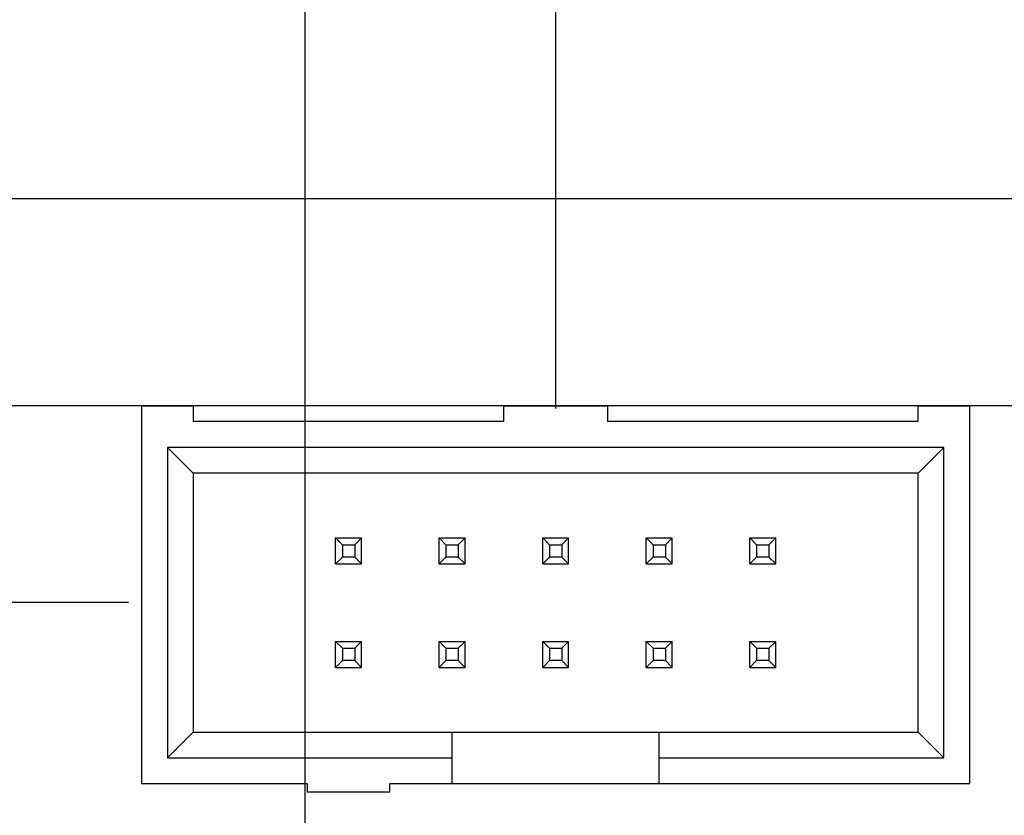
# Model space of a CAD drawing. Header units: inches. Extents: x 0 to 34, y 0 to 22.
# Tile 43 of 84: x 9.772 to 10.722, y 17.552 to 18.32. Entities that reach past the tile are written whole.
import ezdxf

# ---------------------------------------------------------------- set-up
doc = ezdxf.new("R2010")
doc.units = ezdxf.units.IN
doc.header["$LTSCALE"] = 1.87
doc.header["$MEASUREMENT"] = 0
doc.layers.get('0').update_dxf_attribs({"linetype": 'CONTINUOUS'})
doc.layers.add('DIMENSIONS', color=7, linetype='CONTINUOUS')
doc.styles.get("Standard").update_dxf_attribs({"font": 'txt', "width": 0.8})
doc.dimstyles.new('DIMSTYLE_2', dxfattribs={"dimtxt": 0.125, "dimasz": 0.18, "dimexe": 0.125, "dimexo": 0.0625, "dimgap": 0.03125, "dimtad": 0, "dimtih": 1, "dimtoh": 1, "dimdec": 3, "dimzin": 4, "dimdsep": 46, "dimtxsty": 'STANDARD', "dimblk": '_FILLED', "dimblk1": '_FILLED', "dimblk2": '_FILLED', "dimcen": 0.09, "dimadec": 0, "dimazin": 0, "dimtp": 0.001, "dimtm": 0.001, "dimtfac": 1, "dimtdec": 3, "dimtofl": 0, "dimtmove": 0, "dimatfit": 3, "dimldrblk": '_FILLED', "dimfxl": 1, "dimtolj": 1, "dimtzin": 4, "dimarcsym": 0})

# ---------------------------------------------------------------- blocks, each defined once
blk = doc.blocks.new('*D17')
at = {"layer": 'DIMENSIONS', "color": 2, "linetype": 'CONTINUOUS'}
blk.add_line((10.28918, 17.94452), (10.28918, 18.83454), dxfattribs=at)
at = {"layer": 'DIMENSIONS', "color": 2, "linetype": 'CONTINUOUS', "insert": (10.22668, 18.89704), "char_height": 0.125, "width": 1.325, "attachment_point": 1, "rotation": 90, "line_spacing_factor": 0.9}
blk.add_mtext('1.651{\\Ftxt.shx;\\W1.000000;\\H0.125000; }[41.93]', dxfattribs=at)
blk = doc.blocks.new('_FILLED')
at = {"color": 0, "linetype": 'BYBLOCK'}
blk.add_solid([(0, 0), (-1, 0.1736), (-1, -0.1736)], dxfattribs=at)
blk = doc.blocks.new('*D18')
at = {"layer": 'DIMENSIONS', "color": 2, "linetype": 'CONTINUOUS'}
blk.add_line((10.04716, 16.88322), (10.04716, 18.83454), dxfattribs=at)
at = {"layer": 'DIMENSIONS', "color": 2, "linetype": 'CONTINUOUS', "insert": (9.98466, 18.89704), "char_height": 0.125, "width": 1.325, "attachment_point": 1, "rotation": 90, "line_spacing_factor": 0.9}
blk.add_mtext('1.893{\\Ftxt.shx;\\W1.000000;\\H0.125000; }[48.08]', dxfattribs=at)
blk = doc.blocks.new('*D19')
at = {"layer": 'DIMENSIONS', "color": 2, "linetype": 'CONTINUOUS'}
blk.add_line((9.52126, 17.63495), (9.52126, 18.83454), dxfattribs=at)
at = {"layer": 'DIMENSIONS', "color": 2, "linetype": 'CONTINUOUS', "insert": (9.45876, 18.89704), "char_height": 0.125, "width": 1.325, "attachment_point": 1, "rotation": 90, "line_spacing_factor": 0.9}
blk.add_mtext('2.419{\\Ftxt.shx;\\W1.000000;\\H0.125000; }[61.44]', dxfattribs=at)
blk = doc.blocks.new('*D20')
at = {"layer": 'DIMENSIONS', "color": 2, "linetype": 'CONTINUOUS'}
blk.add_line((7.98016, 18.20704), (7.98016, 18.83454), dxfattribs=at)
at = {"layer": 'DIMENSIONS', "color": 2, "linetype": 'CONTINUOUS', "insert": (7.91766, 18.89704), "char_height": 0.125, "width": 1.725, "attachment_point": 1, "rotation": 90, "line_spacing_factor": 0.9}
blk.add_mtext('3X 3.960{\\Ftxt.shx;\\W1.000000;\\H0.125000; }[100.58]', dxfattribs=at)
blk = doc.blocks.new('*D21')
at = {"layer": 'DIMENSIONS', "color": 2, "linetype": 'CONTINUOUS'}
blk.add_line((7.78016, 18.20954), (7.78016, 18.83454), dxfattribs=at)
at = {"layer": 'DIMENSIONS', "color": 2, "linetype": 'CONTINUOUS', "insert": (7.71766, 18.89704), "char_height": 0.125, "width": 1.425, "attachment_point": 1, "rotation": 90, "line_spacing_factor": 0.9}
blk.add_mtext('4.160{\\Ftxt.shx;\\W1.000000;\\H0.125000; }[105.66]', dxfattribs=at)
blk = doc.blocks.new('*D33')
at = {"layer": 'DIMENSIONS', "color": 2, "linetype": 'CONTINUOUS'}
blk.add_line((7.71766, 18.14704), (7.09266, 18.14704), dxfattribs=at)
at = {"layer": 'DIMENSIONS', "color": 2, "linetype": 'CONTINUOUS', "insert": (7.03016, 18.20954), "char_height": 0.125, "width": 1.125, "attachment_point": 3, "line_spacing_factor": 0.9}
blk.add_mtext('.200{\\Ftxt.shx;\\W1.000000;\\H0.125000; }[5.08]', dxfattribs=at)
blk = doc.blocks.new('*D34')
at = {"layer": 'DIMENSIONS', "color": 2, "linetype": 'CONTINUOUS'}
blk.add_line((11.68016, 17.94704), (7.09266, 17.94704), dxfattribs=at)
at = {"layer": 'DIMENSIONS', "color": 2, "linetype": 'CONTINUOUS', "insert": (7.03016, 18.00954), "char_height": 0.125, "width": 1.125, "attachment_point": 3, "line_spacing_factor": 0.9}
blk.add_mtext('6X .000{\\Ftxt.shx;\\W1.000000;\\H0.125000; }[0]', dxfattribs=at)
blk = doc.blocks.new('*D36')
at = {"layer": 'DIMENSIONS', "color": 2, "linetype": 'CONTINUOUS'}
blk.add_line((11.16666, 13.64704), (7.09266, 13.64704), dxfattribs=at)
at = {"layer": 'DIMENSIONS', "color": 2, "linetype": 'CONTINUOUS', "insert": (7.03016, 13.70954), "char_height": 0.125, "width": 1.725, "attachment_point": 3, "line_spacing_factor": 0.9}
blk.add_mtext('4X 4.300{\\Ftxt.shx;\\W1.000000;\\H0.125000; }[109.22]', dxfattribs=at)
blk = doc.blocks.new('*D39')
at = {"layer": 'DIMENSIONS', "color": 2, "linetype": 'CONTINUOUS'}
blk.add_line((9.80994, 10.89137), (7.09266, 10.89137), dxfattribs=at)
at = {"layer": 'DIMENSIONS', "color": 2, "linetype": 'CONTINUOUS', "insert": (7.03016, 10.95387), "char_height": 0.125, "width": 1.725, "attachment_point": 3, "line_spacing_factor": 0.9}
blk.add_mtext('7X 7.056{\\Ftxt.shx;\\W1.000000;\\H0.125000; }[179.21]', dxfattribs=at)
blk = doc.blocks.new('*D69')
at = {"layer": 'DIMENSIONS', "color": 2, "linetype": 'CONTINUOUS'}
blk.add_line((10.24098, 14.82481), (7.09266, 14.82481), dxfattribs=at)
at = {"layer": 'DIMENSIONS', "color": 2, "linetype": 'CONTINUOUS', "insert": (7.03016, 14.88731), "char_height": 0.125, "width": 1.225, "attachment_point": 3, "line_spacing_factor": 0.9}
blk.add_mtext('3.122{\\Ftxt.shx;\\W1.000000;\\H0.125000; }[79.3]', dxfattribs=at)
blk = doc.blocks.new('*D72')
at = {"layer": 'DIMENSIONS', "color": 2, "linetype": 'CONTINUOUS'}
blk.add_line((10.22216, 8.27654), (7.09266, 8.27654), dxfattribs=at)
at = {"layer": 'DIMENSIONS', "color": 2, "linetype": 'CONTINUOUS', "insert": (7.03016, 8.33904), "char_height": 0.125, "width": 1.725, "attachment_point": 3, "line_spacing_factor": 0.9}
blk.add_mtext('6X 9.671{\\Ftxt.shx;\\W1.000000;\\H0.125000; }[245.63]', dxfattribs=at)
blk = doc.blocks.new('*D73')
at = {"layer": 'DIMENSIONS', "color": 2, "linetype": 'CONTINUOUS'}
blk.add_line((13.77216, 8.42754), (7.09266, 8.42754), dxfattribs=at)
at = {"layer": 'DIMENSIONS', "color": 2, "linetype": 'CONTINUOUS', "insert": (7.03016, 8.49004), "char_height": 0.125, "width": 1.625, "attachment_point": 3, "line_spacing_factor": 0.9}
blk.add_mtext('2X 9.520{\\Ftxt.shx;\\W1.000000;\\H0.125000; }[241.8]', dxfattribs=at)
blk = doc.blocks.new('*D74')
at = {"layer": 'DIMENSIONS', "color": 2, "linetype": 'CONTINUOUS'}
blk.add_line((14.48266, 8.62704), (7.09266, 8.62704), dxfattribs=at)
at = {"layer": 'DIMENSIONS', "color": 2, "linetype": 'CONTINUOUS', "insert": (7.03016, 8.68954), "char_height": 0.125, "width": 1.725, "attachment_point": 3, "line_spacing_factor": 0.9}
blk.add_mtext('2X 9.320{\\Ftxt.shx;\\W1.000000;\\H0.125000; }[236.73]', dxfattribs=at)
blk = doc.blocks.new('*D77')
at = {"layer": 'DIMENSIONS', "color": 2, "linetype": 'CONTINUOUS'}
for p, q in [((7.22218, 12.89126), (7.09266, 12.89126)), ((7.37247, 12.70177), (7.22218, 12.89126)), ((11.72719, 12.70177), (7.37247, 12.70177))]:
    blk.add_line(p, q, dxfattribs=at)
at = {"layer": 'DIMENSIONS', "color": 2, "linetype": 'CONTINUOUS', "insert": (7.03016, 12.95376), "char_height": 0.125, "width": 1.725, "attachment_point": 3, "line_spacing_factor": 0.9}
blk.add_mtext('2X 5.245{\\Ftxt.shx;\\W1.000000;\\H0.125000; }[133.23]', dxfattribs=at)
blk = doc.blocks.new('*D79')
at = {"layer": 'DIMENSIONS', "color": 2, "linetype": 'CONTINUOUS'}
blk.add_line((12.83765, 15.79704), (7.09266, 15.79704), dxfattribs=at)
at = {"layer": 'DIMENSIONS', "color": 2, "linetype": 'CONTINUOUS', "insert": (7.03016, 15.85954), "char_height": 0.125, "width": 1.625, "attachment_point": 3, "line_spacing_factor": 0.9}
blk.add_mtext('2X 2.150{\\Ftxt.shx;\\W1.000000;\\H0.125000; }[54.61]', dxfattribs=at)
blk = doc.blocks.new('*D80')
at = {"layer": 'DIMENSIONS', "color": 2, "linetype": 'CONTINUOUS'}
blk.add_line((9.87668, 17.75702), (7.09266, 17.75702), dxfattribs=at)
at = {"layer": 'DIMENSIONS', "color": 2, "linetype": 'CONTINUOUS', "insert": (7.03016, 17.81952), "char_height": 0.125, "width": 1.425, "attachment_point": 3, "line_spacing_factor": 0.9}
blk.add_mtext('2X .190{\\Ftxt.shx;\\W1.000000;\\H0.125000; }[4.83]', dxfattribs=at)
blk = doc.blocks.new('*D83')
at = {"layer": 'DIMENSIONS', "color": 2, "linetype": 'CONTINUOUS'}
blk.add_line((10.86016, 9.34704), (7.09266, 9.34704), dxfattribs=at)
at = {"layer": 'DIMENSIONS', "color": 2, "linetype": 'CONTINUOUS', "insert": (7.03016, 9.40954), "char_height": 0.125, "width": 1.725, "attachment_point": 3, "line_spacing_factor": 0.9}
blk.add_mtext('2X 8.600{\\Ftxt.shx;\\W1.000000;\\H0.125000; }[218.44]', dxfattribs=at)
blk = doc.blocks.new('*D84')
at = {"layer": 'DIMENSIONS', "color": 2, "linetype": 'CONTINUOUS'}
blk.add_line((9.69606, 12.00486), (9.69606, 18.83454), dxfattribs=at)
at = {"layer": 'DIMENSIONS', "color": 2, "linetype": 'CONTINUOUS', "insert": (9.63356, 18.89704), "char_height": 0.125, "width": 1.025, "attachment_point": 1, "rotation": 90, "line_spacing_factor": 0.9}
blk.add_mtext('2.244{\\Ftxt.shx;\\W1.000000;\\H0.125000; }[57]', dxfattribs=at)

msp = doc.modelspace()

# ---------------------------------------------------------------- linework, layer by layer
at = {"color": 7, "linetype": 'CONTINUOUS'}
for p, q in [((22.78016, 18.14704), (7.78016, 18.14704)), ((9.88918, 17.94702), (9.88918, 17.58202)), ((9.88918, 17.94702), (9.93918, 17.94702)), ((9.93918, 17.94702), (9.93918, 17.93202)), ((10.23918, 17.93202), (10.23918, 17.94702)), ((10.23918, 17.94702), (10.33918, 17.94702)), ((10.33918, 17.94702), (10.33918, 17.93202)), ((10.63918, 17.93202), (10.63918, 17.94702)), ((10.63918, 17.94702), (10.68918, 17.94702)), ((10.68918, 17.58202), (10.68918, 17.94702)), ((10.23918, 17.93202), (9.93918, 17.93202)), ((10.63918, 17.93202), (10.33918, 17.93202)), ((9.91418, 17.90702), (9.91418, 17.60702)), ((9.93918, 17.88202), (9.91418, 17.90702)), ((10.66418, 17.90702), (9.91418, 17.90702)), ((10.63918, 17.88202), (10.66418, 17.90702)), ((10.66418, 17.60702), (10.66418, 17.90702)), ((9.93918, 17.88202), (9.93918, 17.63202)), ((10.63918, 17.88202), (9.93918, 17.88202)), ((10.63918, 17.63202), (10.63918, 17.88202)), ((10.07668, 17.79452), (10.07668, 17.81952)), ((10.08318, 17.81302), (10.07668, 17.81952)), ((10.07668, 17.81952), (10.10168, 17.81952)), ((10.08318, 17.81302), (10.08318, 17.80102)), ((10.08318, 17.81302), (10.09518, 17.81302)), ((10.10168, 17.81952), (10.09518, 17.81302)), ((10.09518, 17.81302), (10.09518, 17.80102)), ((10.10168, 17.79452), (10.10168, 17.81952)), ((10.17668, 17.79452), (10.17668, 17.81952)), ((10.18318, 17.81302), (10.17668, 17.81952)), ((10.17668, 17.81952), (10.20168, 17.81952)), ((10.18318, 17.81302), (10.18318, 17.80102)), ((10.18318, 17.81302), (10.19518, 17.81302)), ((10.20168, 17.81952), (10.19518, 17.81302)), ((10.19518, 17.81302), (10.19518, 17.80102)), ((10.20168, 17.79452), (10.20168, 17.81952)), ((10.27668, 17.79452), (10.27668, 17.81952)), ((10.28318, 17.81302), (10.27668, 17.81952)), ((10.27668, 17.81952), (10.30168, 17.81952)), ((10.28318, 17.81302), (10.28318, 17.80102)), ((10.28318, 17.81302), (10.29518, 17.81302)), ((10.30168, 17.81952), (10.29518, 17.81302)), ((10.29518, 17.81302), (10.29518, 17.80102)), ((10.30168, 17.79452), (10.30168, 17.81952)), ((10.37668, 17.79452), (10.37668, 17.81952)), ((10.38318, 17.81302), (10.37668, 17.81952)), ((10.37668, 17.81952), (10.40168, 17.81952)), ((10.38318, 17.81302), (10.38318, 17.80102)), ((10.38318, 17.81302), (10.39518, 17.81302)), ((10.40168, 17.81952), (10.39518, 17.81302)), ((10.39518, 17.81302), (10.39518, 17.80102)), ((10.40168, 17.79452), (10.40168, 17.81952)), ((10.47668, 17.79452), (10.47668, 17.81952)), ((10.48318, 17.81302), (10.47668, 17.81952)), ((10.47668, 17.81952), (10.50168, 17.81952)), ((10.48318, 17.81302), (10.48318, 17.80102)), ((10.48318, 17.81302), (10.49518, 17.81302)), ((10.50168, 17.81952), (10.49518, 17.81302)), ((10.49518, 17.81302), (10.49518, 17.80102)), ((10.50168, 17.79452), (10.50168, 17.81952)), ((10.08318, 17.80102), (10.07668, 17.79452)), ((10.09518, 17.80102), (10.08318, 17.80102)), ((10.09518, 17.80102), (10.10168, 17.79452)), ((10.18318, 17.80102), (10.17668, 17.79452)), ((10.19518, 17.80102), (10.18318, 17.80102)), ((10.19518, 17.80102), (10.20168, 17.79452)), ((10.28318, 17.80102), (10.27668, 17.79452)), ((10.29518, 17.80102), (10.28318, 17.80102)), ((10.29518, 17.80102), (10.30168, 17.79452)), ((10.38318, 17.80102), (10.37668, 17.79452)), ((10.39518, 17.80102), (10.38318, 17.80102)), ((10.39518, 17.80102), (10.40168, 17.79452)), ((10.48318, 17.80102), (10.47668, 17.79452)), ((10.49518, 17.80102), (10.48318, 17.80102)), ((10.49518, 17.80102), (10.50168, 17.79452)), ((10.07668, 17.79452), (10.10168, 17.79452)), ((10.17668, 17.79452), (10.20168, 17.79452)), ((10.27668, 17.79452), (10.30168, 17.79452)), ((10.37668, 17.79452), (10.40168, 17.79452)), ((10.47668, 17.79452), (10.50168, 17.79452)), ((10.07668, 17.69452), (10.07668, 17.71952)), ((10.08318, 17.71302), (10.07668, 17.71952)), ((10.07668, 17.71952), (10.10168, 17.71952)), ((10.10168, 17.71952), (10.09518, 17.71302)), ((10.10168, 17.69452), (10.10168, 17.71952)), ((10.17668, 17.69452), (10.17668, 17.71952)), ((10.18318, 17.71302), (10.17668, 17.71952)), ((10.17668, 17.71952), (10.20168, 17.71952)), ((10.20168, 17.71952), (10.19518, 17.71302)), ((10.20168, 17.69452), (10.20168, 17.71952)), ((10.27668, 17.69452), (10.27668, 17.71952)), ((10.28318, 17.71302), (10.27668, 17.71952)), ((10.27668, 17.71952), (10.30168, 17.71952)), ((10.30168, 17.71952), (10.29518, 17.71302)), ((10.30168, 17.69452), (10.30168, 17.71952)), ((10.37668, 17.69452), (10.37668, 17.71952)), ((10.38318, 17.71302), (10.37668, 17.71952)), ((10.37668, 17.71952), (10.40168, 17.71952)), ((10.40168, 17.71952), (10.39518, 17.71302)), ((10.40168, 17.69452), (10.40168, 17.71952)), ((10.47668, 17.69452), (10.47668, 17.71952)), ((10.48318, 17.71302), (10.47668, 17.71952)), ((10.47668, 17.71952), (10.50168, 17.71952)), ((10.50168, 17.71952), (10.49518, 17.71302)), ((10.50168, 17.69452), (10.50168, 17.71952)), ((10.08318, 17.71302), (10.08318, 17.70102)), ((10.08318, 17.71302), (10.09518, 17.71302)), ((10.09518, 17.71302), (10.09518, 17.70102)), ((10.18318, 17.71302), (10.18318, 17.70102)), ((10.18318, 17.71302), (10.19518, 17.71302)), ((10.19518, 17.71302), (10.19518, 17.70102)), ((10.28318, 17.71302), (10.28318, 17.70102)), ((10.28318, 17.71302), (10.29518, 17.71302)), ((10.29518, 17.71302), (10.29518, 17.70102)), ((10.38318, 17.71302), (10.38318, 17.70102)), ((10.38318, 17.71302), (10.39518, 17.71302)), ((10.39518, 17.71302), (10.39518, 17.70102)), ((10.48318, 17.71302), (10.48318, 17.70102)), ((10.48318, 17.71302), (10.49518, 17.71302)), ((10.49518, 17.71302), (10.49518, 17.70102)), ((10.08318, 17.70102), (10.07668, 17.69452)), ((10.09518, 17.70102), (10.08318, 17.70102)), ((10.09518, 17.70102), (10.10168, 17.69452)), ((10.18318, 17.70102), (10.17668, 17.69452)), ((10.19518, 17.70102), (10.18318, 17.70102)), ((10.19518, 17.70102), (10.20168, 17.69452)), ((10.28318, 17.70102), (10.27668, 17.69452)), ((10.29518, 17.70102), (10.28318, 17.70102)), ((10.29518, 17.70102), (10.30168, 17.69452)), ((10.38318, 17.70102), (10.37668, 17.69452)), ((10.39518, 17.70102), (10.38318, 17.70102)), ((10.39518, 17.70102), (10.40168, 17.69452)), ((10.48318, 17.70102), (10.47668, 17.69452)), ((10.49518, 17.70102), (10.48318, 17.70102)), ((10.49518, 17.70102), (10.50168, 17.69452)), ((10.07668, 17.69452), (10.10168, 17.69452)), ((10.17668, 17.69452), (10.20168, 17.69452)), ((10.27668, 17.69452), (10.30168, 17.69452)), ((10.37668, 17.69452), (10.40168, 17.69452)), ((10.47668, 17.69452), (10.50168, 17.69452)), ((9.91418, 17.60702), (9.93918, 17.63202)), ((9.93918, 17.63202), (10.63918, 17.63202)), ((10.18918, 17.58202), (10.18918, 17.63202)), ((10.38918, 17.58202), (10.38918, 17.63202)), ((10.63918, 17.63202), (10.66418, 17.60702)), ((9.91418, 17.60702), (10.18918, 17.60702)), ((10.38918, 17.60702), (10.66418, 17.60702)), ((10.04918, 17.58202), (9.88918, 17.58202)), ((10.04918, 17.58202), (10.04918, 17.57402)), ((10.12918, 17.57402), (10.12918, 17.58202)), ((10.68918, 17.58202), (10.12918, 17.58202)), ((10.12918, 17.57402), (10.04918, 17.57402))]:
    msp.add_line(p, q, dxfattribs=at)

# ---------------------------------------------------------------- dimensions: what is measured, and where the dimension line sits
at = {"layer": 'DIMENSIONS', "color": 2, "linetype": 'CONTINUOUS'}
for feature_location, offset, dtype, origin, text, picture, middle in [((7.98016, 18.20704), (0, 0.6275), 1, (11.94016, 18.14454), '3X <>', '*D20', (7.98016, 19.75954)), ((11.6801581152, 17.9470375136), (-4.5875, 0), 0, (11.7426581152, 17.9470375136), '6X <>', '*D34', (6.4676581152, 17.9470375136)), ((11.16666, 13.64704), (-4.074, 0), 0, (11.22916, 17.94704), '4X <>', '*D36', (6.16766, 13.64704)), ((9.80994, 10.89137), (-2.71728, 0), 0, (9.87244, 17.94704), '7X <>', '*D39', (6.16766, 10.89137)), ((10.2221581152, 8.2765375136), (-3.1295, 0), 0, (10.2846581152, 17.9470375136), '6X <>', '*D72', (6.1676581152, 8.2765375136)), ((14.48266, 8.62704), (-7.39, 0), 0, (14.54516, 17.94704), '2X <>', '*D74', (6.16766, 8.62704)), ((11.72719, 12.70177), (-4.63453, 0.1895), 0, (11.78969, 17.94704), '2X <>', '*D77', (6.16766, 12.89126)), ((10.86016, 9.34704), (-3.7675, 0), 0, (10.92266, 17.94704), '2X <>', '*D83', (6.16766, 9.34704)), ((13.7721581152, 8.4275375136), (-6.6795, 0), 0, (13.8346581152, 17.9470375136), '2X <>', '*D73', (6.2176581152, 8.4275375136)), ((12.83765, 15.79704), (-5.74499, 0), 0, (12.90015, 17.94704), '2X <>', '*D79', (6.21766, 15.79704)), ((9.87668, 17.75702), (-2.78402, 0), 0, (9.93918, 17.94704), '2X <>', '*D80', (6.31766, 17.75702))]:
    dim = msp.add_ordinate_dim(feature_location=feature_location, offset=offset, dtype=dtype, origin=origin, text=text, dimstyle='DIMSTYLE_2', dxfattribs=at)
    dim.commit()
    dim.dimension.update_dxf_attribs({"geometry": picture, "text_midpoint": middle})
for feature_location, offset, dtype, origin, picture, middle in [((7.78016, 18.20954), (0, 0.625), 1, (11.94016, 18.14704), '*D21', (7.78016, 19.60954)), ((9.52126, 17.63495), (0, 1.19959), 1, (11.94016, 17.57245), '*D19', (9.52126, 19.55954)), ((10.04716, 16.88322), (0, 1.95132), 1, (11.94016, 16.82072), '*D18', (10.04716, 19.55954)), ((10.28918, 17.94452), (0, 0.89002), 1, (11.94016, 17.88202), '*D17', (10.28918, 19.55954)), ((9.69606, 12.00486), (0, 6.82968), 1, (11.94016, 11.94236), '*D84', (9.69606, 19.40954)), ((7.71766, 18.14704), (-0.625, 0), 0, (11.74266, 17.94704), '*D33', (6.46766, 18.14704)), ((10.24098, 14.82481), (-3.14832, 0), 0, (10.30348, 17.94704), '*D69', (6.41766, 14.82481))]:
    dim = msp.add_ordinate_dim(feature_location=feature_location, offset=offset, dtype=dtype, origin=origin, dimstyle='DIMSTYLE_2', dxfattribs=at)
    dim.commit()
    dim.dimension.update_dxf_attribs({"geometry": picture, "text_midpoint": middle})

doc.saveas('drawing.dxf')
